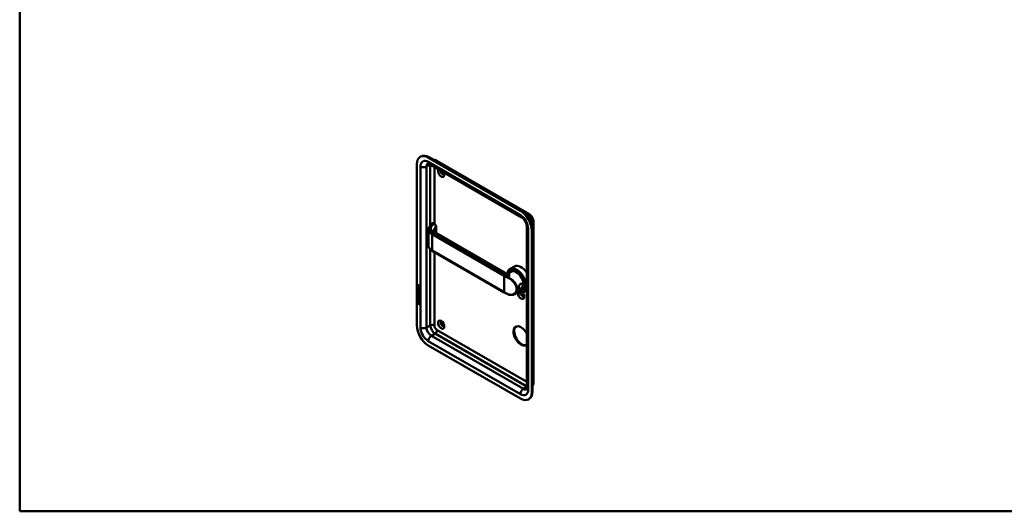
# Model space of a CAD drawing. Header units: millimetres. Extents: x 20 to 833, y 20 to 574.
# Tile 1 of 4: x 20 to 431, y 20 to 225. Entities that reach past the tile are written whole.
import ezdxf

# ---------------------------------------------------------------- set-up
doc = ezdxf.new("R2010")
doc.units = ezdxf.units.MM
doc.header["$LTSCALE"] = 2
for name, color, linetype, lineweight in [('Sichtbare Kanten(DIN)', 7, 'Continuous', 50), ('Sichtbare tangentiale Kanten(DIN)', 7, 'Continuous', 50), ('Skizziergeometrie(DIN)', 7, 'Continuous', 50)]:
    doc.layers.add(name, color=color, linetype=linetype, lineweight=lineweight)

# ---------------------------------------------------------------- blocks, each defined once
blk = doc.blocks.new('Ränder Standardrahmen')
at = {"layer": 'Skizziergeometrie(DIN)', "flags": 128}
blk.add_lwpolyline([(10, 10), (10, 287), (410, 287), (410, 10), (10, 10)], dxfattribs=at)

msp = doc.modelspace()

# ---------------------------------------------------------------- linework, layer by layer
at = {"layer": 'Sichtbare Kanten(DIN)'}
for p, q in [((185.878, 164.905), (185.878, 97.625)), ((187.287, 168.017), (187.57, 168.181)), ((229.153, 145.472), (190.687, 167.681)), ((229.436, 145.635), (190.97, 167.844)), ((191.06, 165.06), (229.526, 142.852)), ((194.274, 166.382), (232.74, 144.173)), ((193.164, 140.094), (192.797, 140.307)), ((234.63, 140.9), (234.63, 73.62)), ((190.78, 130.934), (190.78, 137.718)), ((222.729, 119.54), (193.55, 136.387)), ((193.945, 136.158), (193.945, 138.758)), ((231.879, 138.777), (231.879, 71.497)), ((233.962, 69.864), (233.962, 137.144)), ((234.245, 70.028), (234.245, 137.307)), ((222.407, 111.414), (192.284, 128.806)), ((225.256, 120.052), (224.348, 119.527)), ((226.636, 122.234), (224.826, 121.189)), ((225.383, 120.356), (225.213, 120.258)), ((226.41, 115.637), (226.41, 115.637)), ((186.305, 110.942), (186.305, 111.065)), ((186.305, 111.065), (186.77, 110.796)), ((186.306, 112.975), (186.307, 113.63)), ((186.349, 113), (186.306, 112.975)), ((187.115, 112.508), (186.306, 112.975)), ((186.307, 113.867), (186.308, 114.295)), ((186.349, 113.891), (186.307, 113.867)), ((187.115, 113.399), (186.307, 113.867)), ((186.307, 113.63), (186.405, 113.573)), ((186.35, 114.32), (186.308, 114.295)), ((186.349, 113.891), (186.35, 114.32)), ((187.115, 113.448), (186.349, 113.891)), ((186.349, 113), (186.349, 113.605)), ((187.115, 112.557), (186.349, 113)), ((186.354, 111.863), (186.45, 111.775)), ((186.355, 112.695), (186.451, 112.607)), ((186.405, 113.573), (186.405, 113.042)), ((186.405, 113.042), (186.658, 112.895)), ((186.406, 114.224), (186.406, 113.934)), ((186.406, 113.934), (186.694, 113.768)), ((186.41, 112.228), (186.412, 112.221)), ((186.41, 111.396), (186.412, 111.39)), ((186.494, 114.374), (186.451, 114.35)), ((186.635, 112.098), (186.592, 112.074)), ((186.634, 111.267), (186.592, 111.243)), ((186.637, 111.269), (186.594, 111.244)), ((186.637, 112.1), (186.595, 112.076)), ((186.603, 111.253), (186.606, 111.257)), ((186.604, 112.084), (186.607, 112.088)), ((186.646, 112.109), (186.649, 112.112)), ((186.646, 111.277), (186.649, 111.281)), ((186.658, 112.895), (186.658, 113.368)), ((186.658, 113.368), (186.757, 113.311)), ((186.7, 112.92), (186.658, 112.895)), ((186.694, 113.768), (186.694, 114.058)), ((186.736, 113.792), (186.694, 113.768)), ((186.7, 112.92), (186.701, 113.343)), ((186.736, 113.792), (186.736, 114.082)), ((186.757, 113.311), (186.756, 112.838)), ((186.756, 112.838), (187.016, 112.688)), ((186.778, 114.127), (187.116, 114.19)), ((187.116, 114.048), (186.793, 113.988)), ((186.835, 114.013), (186.793, 113.988)), ((186.793, 113.988), (186.793, 113.711)), ((186.793, 113.711), (187.115, 113.524)), ((186.869, 111.486), (186.826, 111.461)), ((186.869, 112.317), (186.827, 112.293)), ((187.116, 114.065), (186.835, 114.013)), ((186.9, 111.449), (186.896, 111.451)), ((186.9, 112.281), (186.897, 112.283)), ((186.943, 112.305), (186.9, 112.281)), ((186.942, 111.474), (186.9, 111.449)), ((186.943, 112.305), (186.939, 112.307)), ((186.942, 111.474), (186.939, 111.476)), ((186.997, 111.757), (186.955, 111.733)), ((187.016, 112.688), (187.017, 113.226)), ((187.059, 112.713), (187.016, 112.688)), ((187.017, 113.226), (187.115, 113.169)), ((187.059, 112.713), (187.059, 113.201)), ((187.115, 113.524), (187.115, 113.399)), ((187.115, 113.169), (187.115, 112.508)), ((187.116, 114.19), (187.116, 114.048)), ((229.656, 112.431), (226.648, 110.694)), ((229.983, 112.388), (229.813, 112.29)), ((231.879, 112.328), (230.426, 111.49)), ((186.153, 107.375), (186.282, 107.997)), ((186.195, 107.399), (186.153, 107.375)), ((187.26, 106.735), (186.153, 107.375)), ((186.195, 107.399), (186.316, 107.977)), ((187.251, 106.789), (186.195, 107.399)), ((186.282, 107.997), (187.133, 107.505)), ((186.282, 106.834), (186.282, 107.207)), ((186.282, 107.207), (187.13, 106.716)), ((186.303, 109.088), (186.303, 109.211)), ((186.303, 109.211), (187.112, 108.744)), ((186.346, 109.113), (186.303, 109.088)), ((186.655, 108.885), (186.303, 109.088)), ((186.303, 108.456), (186.303, 108.58)), ((186.303, 108.58), (186.654, 108.376)), ((186.345, 108.481), (186.303, 108.456)), ((187.111, 107.989), (186.303, 108.456)), ((186.304, 110.311), (186.304, 110.434)), ((186.304, 110.434), (186.777, 110.161)), ((186.347, 110.335), (186.304, 110.311)), ((186.77, 110.042), (186.304, 110.311)), ((186.304, 109.47), (186.304, 110.124)), ((186.304, 110.124), (186.403, 110.067)), ((186.346, 109.494), (186.304, 109.47)), ((187.112, 109.002), (186.304, 109.47)), ((186.347, 110.967), (186.305, 110.942)), ((186.777, 110.669), (186.305, 110.942)), ((186.325, 106.858), (186.325, 107.182)), ((186.345, 108.481), (186.345, 108.555)), ((187.111, 108.038), (186.345, 108.481)), ((186.346, 109.494), (186.347, 110.1)), ((187.112, 109.051), (186.346, 109.494)), ((186.346, 109.113), (186.346, 109.187)), ((186.697, 108.909), (186.346, 109.113)), ((186.347, 110.967), (186.347, 111.041)), ((186.82, 110.694), (186.347, 110.967)), ((186.347, 110.335), (186.347, 110.409)), ((186.812, 110.066), (186.347, 110.335)), ((186.403, 110.067), (186.402, 109.536)), ((186.402, 109.536), (186.655, 109.39)), ((186.654, 108.376), (186.655, 108.885)), ((186.697, 108.401), (186.654, 108.376)), ((186.655, 109.39), (186.656, 109.862)), ((186.698, 109.414), (186.655, 109.39)), ((186.697, 108.909), (186.655, 108.885)), ((186.656, 109.862), (186.754, 109.805)), ((186.697, 108.401), (186.697, 108.909)), ((186.698, 109.414), (186.698, 109.838)), ((186.754, 109.805), (186.754, 109.333)), ((186.754, 109.333), (187.014, 109.183)), ((186.756, 108.826), (186.755, 108.318)), ((186.755, 108.318), (187.111, 108.112)), ((186.798, 108.851), (186.756, 108.826)), ((187.112, 108.621), (186.756, 108.826)), ((187.112, 108.67), (186.798, 108.851)), ((186.996, 110.926), (186.954, 110.901)), ((187.014, 110.145), (186.971, 110.12)), ((187.014, 109.183), (187.014, 109.72)), ((187.014, 109.72), (187.113, 109.663)), ((187.056, 109.207), (187.014, 109.183)), ((187.026, 110.269), (187.026, 110.272)), ((187.056, 109.207), (187.057, 109.696)), ((187.068, 110.294), (187.068, 110.297)), ((187.111, 108.112), (187.111, 107.989)), ((187.113, 109.663), (187.112, 109.002)), ((187.112, 108.744), (187.112, 108.621)), ((187.133, 107.505), (187.26, 106.735)), ((186.325, 106.858), (186.282, 106.834)), ((187.13, 106.344), (186.282, 106.834)), ((187.13, 106.393), (186.325, 106.858)), ((187.13, 106.716), (187.13, 106.344)), ((190.687, 89.297), (229.153, 67.088)), ((232.553, 66.752), (232.836, 66.915))]:
    msp.add_line(p, q, dxfattribs=at)
for centre, major_axis, ratio, start_param, end_param in [((190.97, 162.292), (-3.4, 5.889), 0.5773503, 5.4977871, 6.2831853), ((190.687, 162.129), (-3.4, 5.889), 0.5773503, 5.4977871, 7.0685835), ((196.061, 161.312), (-0.93, 1.611), 0.5773503, 0.1826723, 4.5297167), ((196.627, 161.639), (0.53, -0.918), 0.5773503, 3.6846098, 6.7390892), ((229.153, 139.92), (-3.4, 5.889), 0.5773503, 3.9269908, 5.4977871), ((229.436, 140.083), (-3.4, 5.889), 0.5773503, 3.9269908, 5.4977871), ((192.95, 135.347), (0.6, 1.039), 0.5773503, 0, 0.0065438), ((227.626, 116.339), (2.8, -4.85), 0.5773503, 5.616239, 10.0491416), ((227.569, 116.307), (-2.76, 4.78), 0.5773503, 2.4932761, 6.8886794), ((227.569, 116.307), (2.34, -4.053), 0.5773503, 5.9355207, 9.7724426), ((227.513, 116.274), (2.3, -3.984), 0.5773503, 5.9872224, 9.7207409), ((227.456, 116.241), (-2.26, 3.914), 0.5773503, 2.9106512, 6.5141268), ((227.598, 116.323), (-2.32, 4.018), 0.5773503, 5.5020883, 6.5389379), ((227.739, 116.405), (-2.32, 4.018), 0.5773503, 0.0304835, 0.1372034), ((227.456, 116.241), (-2.2, 3.811), 0.5773503, 3.1415927, 6.2831853), ((227.683, 116.372), (-2.3, 3.984), 0.5773503, 6.0631329, 6.2831853), ((229.436, 117.385), (-2.8, 4.85), 0.5773503, 4.8330403, 6.2831853), ((227.456, 116.241), (-2.26, 3.914), 0.5773503, 0.886744, 0.8867828), ((227.456, 116.241), (-2.2, 3.811), 0.5773503, 0.8885279, 0.8885889), ((227.456, 116.241), (-2.2, 3.811), 0.5773503, 0.4671568, 0.4671714), ((227.739, 116.405), (-2.32, 4.018), 0.5773503, 0.6216435, 0.6216527), ((227.739, 116.405), (-2.32, 4.018), 0.5773503, 0.9696753, 0.9697702), ((186.768, 113.037), (0.278, 0.917), 0.2812352, 2.6697512, 2.7307106), ((186.792, 112.272), (0.304, 0.982), 0.2703466, 2.6905514, 2.7496924), ((186.739, 113.779), (0.285, -0.572), 0.3018726, 2.7128452, 3.6855896), ((186.621, 112.365), (0.059, 0.299), 0.7221699, 2.2112627, 2.6715564), ((186.623, 111.536), (0.062, 0.301), 0.7230879, 2.2199231, 2.6777544), ((186.782, 113.804), (0.285, -0.572), 0.3018726, 2.7128452, 3.1600615), ((186.345, 113.98), (-0.033, -0.522), 0.8552942, 1.9091616, 2.7399691), ((186.587, 111.27), (0.0248, 0.0325), 0.5839136, 4.3085899, 4.616668), ((186.587, 112.102), (0.0248, 0.0325), 0.5839136, 4.3085899, 4.616668), ((186.63, 112.126), (0.0248, 0.0325), 0.5839136, 4.3085899, 4.616668), ((186.629, 111.295), (0.0248, 0.0325), 0.5839136, 4.3085899, 4.616668), ((186.714, 111.838), (0.145, 0.462), 0.6150433, 5.609575, 6.1309628), ((186.713, 111.007), (0.145, 0.462), 0.6153509, 5.6088275, 6.1305203), ((186.756, 111.031), (0.145, 0.462), 0.6153509, 5.6088275, 6.1305203), ((186.756, 111.862), (0.145, 0.462), 0.6150433, 5.609575, 6.1309628), ((227.569, 116.307), (-2.76, 4.78), 0.5773503, 2.3204951, 2.3204996), ((227.598, 114.853), (0.6, 1.039), 0.5773503, 3.7657275, 3.7659922), ((227.739, 116.405), (1.95, -3.377), 0.5773503, 5.4380023, 5.43807), ((227.513, 116.274), (2.3, -3.984), 0.5773503, 5.5206671, 5.5206887), ((227.569, 116.307), (2.34, -4.053), 0.5773503, 5.5031446, 5.503166), ((227.456, 116.241), (-2.26, 3.914), 0.5773503, 2.3972721, 2.3972936), ((227.569, 116.307), (2.34, -4.053), 0.5773503, 5.5651591, 5.5652126), ((227.513, 116.274), (2.3, -3.984), 0.5773503, 5.5840361, 5.5840929), ((227.456, 116.241), (-2.26, 3.914), 0.5773503, 2.4620886, 2.4621495), ((227.456, 116.241), (-2.2, 3.811), 0.5773503, 2.4695925, 2.4696969), ((227.739, 116.405), (1.95, -3.377), 0.5773503, 5.5274188, 5.5274853), ((227.739, 116.405), (-2.32, 4.018), 0.5773503, 2.380977, 2.3811109), ((227.739, 116.405), (-2.26, 3.914), 0.5773503, 2.3841063, 2.384269), ((229.436, 110.363), (0.93, -1.611), 0.5773503, 3.6588999, 8.1384516), ((227.739, 116.405), (1.95, -3.378), 0.5773503, 5.7866076, 5.7866265), ((227.796, 116.436), (1.909, -3.307), 0.5773503, 6.0320668, 6.0320691), ((230.002, 110.689), (0.53, -0.918), 0.5773503, 3.7962348, 6.7390892), ((227.598, 116.323), (2.32, -4.018), 0.5773503, 6.0274328, 7.0642824), ((227.739, 116.405), (2.32, -4.018), 0.5773503, 6.1459819, 6.2527018), ((227.683, 116.372), (2.3, -3.984), 0.5773503, 0, 0.2200524), ((229.804, 117.597), (1.6, -2.771), 0.5773503, 5.709891, 5.7099447), ((229.493, 117.178), (1.5, -2.598), 0.5773503, 5.9301114, 5.9302131), ((227.739, 116.405), (-1.9, 3.291), 0.5773503, 3.7551207, 3.7555448), ((185.69, 109.894), (1.39, 0.562), 0.6425575, 6.0293145, 6.7477784), ((185.691, 112.194), (1.354, -2.201), 0.2164125, 5.9020216, 6.620361), ((180.398, 120.575), (6.576, -10.453), 0.0794051, 6.1336195, 6.4085525), ((185.733, 112.218), (1.354, -2.201), 0.2164125, 5.9020216, 6.2333915), ((180.441, 120.599), (6.576, -10.453), 0.0794051, 6.2801711, 6.4085525), ((196.627, 98.278), (-0.53, 0.918), 0.5773503, 5.8272815, 9.8806818), ((190.687, 94.849), (3.4, -5.889), 0.5773503, 3.9269908, 5.4977871), ((229.719, 93.38), (-2.23, 3.862), 0.5773503, 0.0634602, 3.0781324), ((229.436, 93.216), (2.23, -3.862), 0.5773503, 1.4702186, 6.383763), ((229.436, 72.804), (3.4, -5.889), 0.5773503, 0, 0.7853982), ((229.153, 72.64), (3.4, -5.889), 0.5773503, 5.4977871, 7.0685835)]:
    msp.add_ellipse(centre, major_axis=major_axis, ratio=ratio, start_param=start_param, end_param=end_param, dxfattribs=at)
msp.add_ellipse((196.061, 97.952), major_axis=(-0.93, 1.611), ratio=0.5773503, dxfattribs=at)
for points, knots in [([(190.493, 165.262), (190.493, 165.262), (190.496, 165.262), (190.517, 165.263), (190.549, 165.261), (190.646, 165.242), (190.712, 165.223), (190.869, 165.161), (190.96, 165.118), (191.06, 165.06)], [4.16678765, 4.16678765, 4.16678765, 4.16678765, 4.24115008, 4.24115008, 4.39822972, 4.39822972, 4.55530935, 4.55530935, 4.71238898, 4.71238898, 4.71238898, 4.71238898]), ([(192.853, 166.757), (192.87, 166.757), (192.887, 166.758), (193.088, 166.76), (193.262, 166.741), (193.587, 166.675), (193.738, 166.628), (194.02, 166.517), (194.151, 166.453), (194.274, 166.382)], [4.22648513, 4.22648513, 4.22648513, 4.22648513, 4.24115008, 4.24115008, 4.39822972, 4.39822972, 4.55530935, 4.55530935, 4.71238898, 4.71238898, 4.71238898, 4.71238898]), ([(232.74, 144.173), (232.985, 144.032), (233.198, 143.866), (233.578, 143.504), (233.745, 143.307), (234.04, 142.889), (234.168, 142.667), (234.383, 142.202), (234.47, 141.959), (234.593, 141.449), (234.63, 141.183), (234.63, 140.9)], [4.712389, 4.712389, 4.712389, 4.712389, 5.0265482, 5.0265482, 5.3407075, 5.3407075, 5.6548668, 5.6548668, 5.969026, 5.969026, 6.2831853, 6.2831853, 6.2831853, 6.2831853]), ([(190.778, 137.797), (190.778, 138.107), (190.861, 138.421), (191.176, 139.008), (191.435, 139.278), (191.914, 139.777), (192.146, 140.019), (192.378, 140.261)], [0, 0, 0, 0, 0.3737853, 0.3737853, 0.7556855, 0.7556855, 1.1148686, 1.1148686, 1.1148686, 1.1148686]), ([(192.455, 140.321), (192.45, 140.317), (192.445, 140.314), (192.434, 140.307), (192.429, 140.304), (192.418, 140.296), (192.413, 140.292), (192.403, 140.284), (192.397, 140.279), (192.387, 140.27), (192.382, 140.265), (192.378, 140.26)], [3.14159265, 3.14159265, 3.14159265, 3.14159265, 3.19744319, 3.19744319, 3.25329373, 3.25329373, 3.30914426, 3.30914426, 3.3649948, 3.3649948, 3.42084533, 3.42084533, 3.42084533, 3.42084533]), ([(192.477, 140.328), (192.496, 140.338), (192.517, 140.345), (192.568, 140.357), (192.6, 140.36), (192.667, 140.356), (192.703, 140.348), (192.753, 140.329), (192.77, 140.321), (192.786, 140.312)], [0.005821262, 0.005821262, 0.005821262, 0.005821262, 0.022339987, 0.022339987, 0.046317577, 0.046317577, 0.074056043, 0.074056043, 0.088159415, 0.088159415, 0.088159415, 0.088159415]), ([(193.163, 140.095), (193.27, 140.033), (193.372, 139.951), (193.558, 139.76), (193.644, 139.648), (193.784, 139.414), (193.84, 139.29), (193.915, 139.049), (193.939, 138.929), (193.945, 138.795), (193.945, 138.777), (193.945, 138.759)], [0, 0, 0, 0, 0.10257844, 0.10257844, 0.20657168, 0.20657168, 0.30668573, 0.30668573, 0.4012355, 0.4012355, 0.41618585, 0.41618585, 0.41618585, 0.41618585]), ([(229.526, 142.852), (229.674, 142.766), (229.839, 142.65), (230.191, 142.351), (230.378, 142.164), (230.746, 141.73), (230.926, 141.481), (231.252, 140.949), (231.396, 140.665), (231.63, 140.103), (231.72, 139.825), (231.838, 139.316), (231.868, 139.085), (231.878, 138.849), (231.879, 138.812), (231.879, 138.777)], [4.712389, 4.712389, 4.712389, 4.712389, 4.9451005, 4.9451005, 5.1930813, 5.1930813, 5.4535766, 5.4535766, 5.7195776, 5.7195776, 5.9827147, 5.9827147, 6.234734, 6.234734, 6.2831853, 6.2831853, 6.2831853, 6.2831853]), ([(192.885, 137.133), (192.885, 137.057), (192.894, 137.003), (193.015, 136.819), (193.081, 136.74), (193.264, 136.573), (193.385, 136.482), (193.531, 136.397)], [0, 0, 0, 0, 0.32850109, 0.32850109, 0.50640193, 0.50640193, 0.68936009, 0.68936009, 0.68936009, 0.68936009]), ([(192.284, 128.806), (191.902, 129.026), (191.576, 129.287), (191.076, 129.867), (190.901, 130.197), (190.794, 130.668), (190.778, 130.804), (190.778, 130.94)], [0, 0, 0, 0, 0.39940776, 0.39940776, 0.81013762, 0.81013762, 0.97443396, 0.97443396, 0.97443396, 0.97443396]), ([(222.729, 119.54), (222.845, 119.473), (222.99, 119.411), (223.323, 119.327), (223.517, 119.311), (223.925, 119.348), (224.144, 119.419), (224.317, 119.51), (224.332, 119.518), (224.346, 119.526)], [0, 0, 0, 0, 0.15455499, 0.15455499, 0.33771736, 0.33771736, 0.5596533, 0.5596533, 0.58182475, 0.58182475, 0.58182475, 0.58182475]), ([(229.276, 115.02), (229.133, 114.938), (228.871, 114.677), (228.611, 114.116), (228.48, 113.502), (228.48, 112.794), (228.741, 112.513), (229.264, 112.717), (229.888, 113.174), (230.399, 113.902), (230.397, 114.565), (230.25, 114.838), (229.937, 115.151), (229.562, 115.185), (229.276, 115.02), (229.276, 115.02), (229.276, 115.02), (229.276, 115.02)], [-2.1150397, -2.1150397, -2.1150397, -2.1150397, -1.9639931, -1.8129167, -1.6618403, -1.510764, -1.2086112, -1.0575348, -0.9064584, -0.6043056, -0.4532292, -0.3399219, -0.3021528, 0, 0, 0, 0.0000298, 0.0000298, 0.0000298, 0.0000298]), ([(186.939, 112.307), (186.931, 112.312), (186.922, 112.317), (186.914, 112.32), (186.906, 112.322), (186.899, 112.324), (186.892, 112.324), (186.884, 112.324), (186.876, 112.321), (186.869, 112.317)], [-0.03590441, -0.03590441, -0.03590441, -0.03590441, -0.024866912, -0.024866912, -0.024866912, -0.015113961, -0.015113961, -0.015113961, -0.003428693, -0.003428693, -0.003428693, -0.003428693]), ([(223.919, 110.636), (223.813, 110.684), (223.708, 110.734), (223.5, 110.833), (223.398, 110.884), (223.194, 110.986), (223.093, 111.038), (222.893, 111.143), (222.794, 111.197), (222.599, 111.304), (222.502, 111.359), (222.407, 111.414)], [1.45604081, 1.45604081, 1.45604081, 1.45604081, 1.47899191, 1.47899191, 1.50194302, 1.50194302, 1.52489412, 1.52489412, 1.54784522, 1.54784522, 1.57079633, 1.57079633, 1.57079633, 1.57079633]), ([(229.177, 114.922), (229.177, 114.922), (229.177, 114.922), (229.177, 114.922), (229.432, 115.068), (229.733, 115.044), (229.935, 114.881), (229.96, 114.861), (229.984, 114.839), (230.006, 114.814), (230.072, 114.742), (230.122, 114.654), (230.15, 114.554), (230.189, 114.422), (230.189, 114.269), (230.151, 114.115), (230.074, 113.807), (229.841, 113.494), (229.577, 113.256), (229.445, 113.137), (229.305, 113.036), (229.177, 112.962), (229.049, 112.888), (228.933, 112.842), (228.837, 112.829), (228.646, 112.804), (228.534, 112.918), (228.497, 113.16), (228.492, 113.192), (228.488, 113.227), (228.486, 113.264)], [2.1150396, 2.1150396, 2.1150396, 2.1150396, 2.1150695, 2.1150695, 2.1150695, 2.4172223, 2.4172223, 2.4172223, 2.4549914, 2.4549914, 2.4549914, 2.5682987, 2.5682987, 2.5682987, 2.7193751, 2.7193751, 2.7193751, 3.0215279, 3.0215279, 3.0215279, 3.1726043, 3.1726043, 3.1726043, 3.3236807, 3.3236807, 3.3236807, 3.6258335, 3.6258335, 3.6258335, 3.6664393, 3.6664393, 3.6664393, 3.6664393]), ([(187.026, 110.272), (187.026, 110.288), (187.025, 110.303), (187.021, 110.35), (187.014, 110.382), (186.993, 110.444), (186.98, 110.471), (186.946, 110.526), (186.926, 110.55), (186.865, 110.613), (186.82, 110.645), (186.777, 110.669)], [-0.13394602, -0.13394602, -0.13394602, -0.13394602, -0.11996159, -0.11996159, -0.09310912, -0.09310912, -0.06964663, -0.06964663, -0.04519613, -0.04519613, 0, 0, 0, 0]), ([(187.068, 110.297), (187.068, 110.312), (187.068, 110.328), (187.063, 110.375), (187.057, 110.407), (187.036, 110.468), (187.023, 110.496), (186.989, 110.55), (186.969, 110.575), (186.907, 110.637), (186.862, 110.669), (186.82, 110.694)], [-0.13394602, -0.13394602, -0.13394602, -0.13394602, -0.11996159, -0.11996159, -0.09310912, -0.09310912, -0.06964663, -0.06964663, -0.04519613, -0.04519613, 0, 0, 0, 0]), ([(226.632, 110.685), (226.319, 110.504), (225.959, 110.387), (225.217, 110.306), (224.826, 110.339), (224.268, 110.493), (224.091, 110.557), (223.919, 110.636)], [0, 0, 0, 0, 0.3575421, 0.3575421, 0.71028232, 0.71028232, 0.8735159, 0.8735159, 0.8735159, 0.8735159]), ([(231.879, 71.497), (231.879, 71.382), (231.871, 71.282), (231.846, 71.115), (231.829, 71.049), (231.798, 70.955), (231.783, 70.927), (231.772, 70.908), (231.77, 70.905), (231.77, 70.905)], [0, 0, 0, 0, 0.15707963, 0.15707963, 0.31415927, 0.31415927, 0.4712389, 0.4712389, 0.54560133, 0.54560133, 0.54560133, 0.54560133]), ([(234.63, 73.62), (234.63, 73.479), (234.621, 73.333), (234.576, 73.033), (234.541, 72.879), (234.435, 72.565), (234.365, 72.404), (234.263, 72.232), (234.254, 72.217), (234.245, 72.202)], [6.28318531, 6.28318531, 6.28318531, 6.28318531, 6.44026494, 6.44026494, 6.59734457, 6.59734457, 6.75442421, 6.75442421, 6.76908916, 6.76908916, 6.76908916, 6.76908916])]:
    msp.add_open_spline(points, degree=3, knots=knots, dxfattribs=at)
for points in [[(190.78, 137.797), (190.78, 137.796), (190.78, 137.794), (190.78, 137.793)], [(192.885, 137.133), (192.885, 137.133), (192.885, 137.133), (192.885, 137.134)], [(186.32, 112.232), (186.294, 112.325), (186.286, 112.406), (186.298, 112.507)], [(186.319, 111.401), (186.294, 111.494), (186.286, 111.575), (186.297, 111.675)], [(186.297, 111.675), (186.302, 111.718), (186.314, 111.779), (186.334, 111.824)], [(186.298, 112.507), (186.303, 112.549), (186.315, 112.61), (186.335, 112.655)], [(186.308, 114.295), (186.311, 114.437), (186.377, 114.55), (186.55, 114.45)], [(186.477, 111.159), (186.414, 111.206), (186.349, 111.291), (186.319, 111.401)], [(186.478, 111.99), (186.415, 112.037), (186.35, 112.122), (186.32, 112.232)], [(186.362, 111.425), (186.336, 111.519), (186.328, 111.599), (186.34, 111.7)], [(186.362, 112.257), (186.337, 112.35), (186.329, 112.431), (186.34, 112.531)], [(186.334, 111.824), (186.34, 111.837), (186.354, 111.863), (186.354, 111.863)], [(186.335, 112.655), (186.34, 112.668), (186.355, 112.695), (186.355, 112.695)], [(186.34, 112.531), (186.345, 112.573), (186.356, 112.631), (186.375, 112.676)], [(186.34, 111.7), (186.345, 111.741), (186.356, 111.8), (186.375, 111.844)], [(186.35, 114.32), (186.352, 114.388), (186.368, 114.45), (186.404, 114.484)], [(186.52, 112.015), (186.457, 112.062), (186.392, 112.147), (186.362, 112.257)], [(186.52, 111.183), (186.457, 111.231), (186.392, 111.316), (186.362, 111.425)], [(186.406, 111.649), (186.388, 111.577), (186.386, 111.505), (186.403, 111.425)], [(186.407, 112.48), (186.389, 112.408), (186.387, 112.336), (186.403, 112.256)], [(186.45, 111.775), (186.45, 111.775), (186.416, 111.688), (186.406, 111.649)], [(186.451, 112.607), (186.451, 112.607), (186.417, 112.52), (186.407, 112.48)], [(186.47, 112.118), (186.512, 112.074), (186.565, 112.055), (186.595, 112.076)], [(186.47, 111.287), (186.511, 111.243), (186.565, 111.224), (186.594, 111.244)], [(186.521, 111.129), (186.493, 111.146), (186.487, 111.152), (186.477, 111.159)], [(186.522, 111.961), (186.493, 111.978), (186.487, 111.983), (186.478, 111.99)], [(186.564, 111.985), (186.536, 112.002), (186.53, 112.008), (186.52, 112.015)], [(186.564, 111.154), (186.535, 111.171), (186.529, 111.176), (186.52, 111.183)], [(186.699, 111.146), (186.666, 111.096), (186.611, 111.076), (186.521, 111.129)], [(186.699, 111.977), (186.667, 111.928), (186.612, 111.908), (186.522, 111.961)], [(186.694, 114.058), (186.694, 114.147), (186.669, 114.267), (186.552, 114.335)], [(186.683, 111.957), (186.652, 111.949), (186.613, 111.956), (186.564, 111.985)], [(186.682, 111.125), (186.652, 111.118), (186.613, 111.125), (186.564, 111.154)], [(186.736, 114.082), (186.736, 114.171), (186.712, 114.292), (186.594, 114.36)], [(186.606, 111.257), (186.626, 111.281), (186.642, 111.325), (186.657, 111.396)], [(186.607, 112.088), (186.626, 112.112), (186.642, 112.157), (186.658, 112.228)], [(186.634, 111.267), (186.635, 111.268), (186.636, 111.268), (186.637, 111.269)], [(186.635, 112.098), (186.636, 112.099), (186.637, 112.099), (186.637, 112.1)], [(186.649, 112.112), (186.669, 112.137), (186.685, 112.181), (186.7, 112.252)], [(186.649, 111.281), (186.668, 111.306), (186.684, 111.35), (186.7, 111.421)], [(186.657, 111.396), (186.681, 111.503), (186.71, 111.555), (186.75, 111.587)], [(186.658, 112.228), (186.682, 112.334), (186.711, 112.386), (186.751, 112.418)], [(186.754, 112.123), (186.739, 112.054), (186.721, 112.01), (186.699, 111.977)], [(186.753, 111.292), (186.738, 111.222), (186.72, 111.179), (186.699, 111.146)], [(186.7, 112.252), (186.722, 112.348), (186.748, 112.4), (186.782, 112.433)], [(186.7, 111.421), (186.721, 111.517), (186.747, 111.569), (186.781, 111.601)], [(186.75, 111.587), (186.776, 111.608), (186.813, 111.61), (186.864, 111.588)], [(186.751, 112.418), (186.777, 112.439), (186.814, 112.441), (186.864, 112.42)], [(186.767, 111.349), (186.765, 111.34), (186.754, 111.292), (186.753, 111.292)], [(186.768, 112.18), (186.766, 112.171), (186.754, 112.124), (186.754, 112.123)], [(186.82, 111.457), (186.8, 111.44), (186.783, 111.404), (186.767, 111.349)], [(186.82, 112.288), (186.8, 112.271), (186.783, 112.236), (186.768, 112.18)], [(186.897, 112.283), (186.863, 112.303), (186.841, 112.304), (186.82, 112.288)], [(186.896, 111.451), (186.862, 111.471), (186.841, 111.473), (186.82, 111.457)], [(186.864, 112.42), (186.946, 112.385), (187.026, 112.306), (187.081, 112.171)], [(186.864, 111.588), (186.945, 111.554), (187.025, 111.475), (187.08, 111.34)], [(186.939, 111.476), (186.908, 111.494), (186.888, 111.497), (186.869, 111.486)], [(186.955, 111.733), (186.955, 111.733), (186.998, 111.79), (187.015, 111.874)], [(187.059, 111.644), (187.053, 111.649), (186.955, 111.732), (186.955, 111.733)], [(186.996, 110.926), (186.996, 110.926), (187.04, 110.983), (187.057, 111.067)], [(186.997, 111.757), (186.997, 111.757), (187.041, 111.815), (187.058, 111.898)], [(187.081, 111.685), (187.051, 111.711), (186.997, 111.757), (186.997, 111.757)], [(187.015, 111.874), (187.035, 111.971), (187.034, 112.061), (187.004, 112.143)], [(187.015, 111.042), (187.034, 111.14), (187.034, 111.23), (187.004, 111.312)], [(187.057, 111.067), (187.076, 111.164), (187.076, 111.254), (187.046, 111.336)], [(187.058, 111.898), (187.077, 111.996), (187.077, 112.086), (187.047, 112.168)], [(187.122, 111.842), (187.114, 111.739), (187.069, 111.657), (187.059, 111.644)], [(187.08, 111.34), (187.111, 111.263), (187.126, 111.183), (187.126, 111.095)], [(187.081, 112.171), (187.112, 112.094), (187.127, 112.014), (187.127, 111.926)], [(187.127, 111.926), (187.127, 111.898), (187.125, 111.872), (187.122, 111.842)], [(187.126, 111.095), (187.126, 111.067), (187.124, 111.04), (187.122, 111.011)], [(229.001, 114.788), (229.056, 114.841), (229.115, 114.886), (229.177, 114.922)], [(186.954, 110.901), (186.954, 110.901), (186.998, 110.959), (187.015, 111.042)], [(187.058, 110.813), (187.053, 110.817), (186.954, 110.901), (186.954, 110.901)], [(187.081, 110.854), (187.051, 110.88), (186.996, 110.926), (186.996, 110.926)], [(187.122, 111.011), (187.113, 110.907), (187.069, 110.825), (187.058, 110.813)]]:
    msp.add_open_spline(points, degree=3, dxfattribs=at)
at = {"layer": 'Sichtbare tangentiale Kanten(DIN)'}
for p, q in [((191.432, 164.845), (189.98, 164.006)), ((190.687, 167.681), (190.97, 167.844)), ((229.153, 143.676), (190.687, 165.884)), ((191.535, 164.786), (191.535, 139.382)), ((187.434, 164.006), (187.434, 96.727)), ((189.98, 96.727), (189.98, 164.006)), ((193.232, 140.052), (193.232, 163.806)), ((229.153, 145.472), (229.436, 145.635)), ((230.594, 144.804), (231.84, 144.084)), ((231.84, 144.084), (231.511, 143.894)), ((192.555, 140.311), (192.964, 140.075)), ((234.103, 140.165), (233.774, 139.975)), ((234.103, 140.165), (234.103, 138.725)), ((192.242, 135.756), (222.365, 118.364)), ((192.242, 135.756), (192.242, 128.897)), ((192.95, 136.327), (192.384, 136.001)), ((222.507, 118.609), (192.384, 136.001)), ((192.95, 136.327), (224.487, 118.119)), ((193.885, 138.638), (193.885, 136.193)), ((232.406, 70.763), (232.406, 138.042)), ((233.962, 137.144), (234.245, 137.307)), ((191.535, 129.411), (191.535, 129.411)), ((191.535, 129.357), (191.535, 97.625)), ((222.365, 111.506), (192.242, 128.897)), ((193.232, 97.625), (193.232, 128.258)), ((222.365, 118.364), (222.365, 111.506)), ((224.487, 118.119), (224.002, 117.84)), ((186.34, 111.7), (186.297, 111.675)), ((186.34, 112.531), (186.298, 112.507)), ((186.362, 111.425), (186.319, 111.401)), ((186.362, 112.257), (186.32, 112.232)), ((186.373, 111.846), (186.334, 111.824)), ((186.374, 112.677), (186.335, 112.655)), ((186.52, 111.183), (186.477, 111.159)), ((186.52, 112.015), (186.478, 111.99)), ((186.564, 111.154), (186.521, 111.129)), ((186.564, 111.985), (186.522, 111.961)), ((186.594, 114.36), (186.552, 114.335)), ((186.646, 111.277), (186.603, 111.253)), ((186.646, 112.109), (186.604, 112.084)), ((186.649, 111.281), (186.606, 111.257)), ((186.649, 112.112), (186.607, 112.088)), ((186.7, 111.421), (186.657, 111.396)), ((186.7, 112.252), (186.658, 112.228)), ((186.736, 114.082), (186.694, 114.058)), ((186.769, 111.598), (186.75, 111.587)), ((186.77, 112.429), (186.751, 112.418)), ((186.939, 111.476), (186.896, 111.451)), ((186.939, 112.307), (186.897, 112.283)), ((187.047, 112.168), (187.004, 112.143)), ((187.046, 111.336), (187.004, 111.312)), ((187.058, 111.898), (187.015, 111.874)), ((187.057, 111.067), (187.015, 111.042)), ((229.277, 115.02), (229.177, 114.921)), ((186.812, 110.066), (186.77, 110.042)), ((186.82, 110.694), (186.777, 110.669)), ((187.068, 110.297), (187.026, 110.272)), ((187.068, 110.294), (187.026, 110.269)), ((191.535, 97.625), (189.98, 96.727)), ((231.879, 74.006), (194.364, 95.666)), ((190.687, 91.093), (229.153, 68.885)), ((193.515, 94.196), (191.96, 93.298)), ((230.426, 71.089), (191.96, 93.298)), ((193.515, 94.196), (231.879, 72.047)), ((231.879, 71.928), (230.426, 71.089)), ((233.962, 69.864), (234.245, 70.028))]:
    msp.add_line(p, q, dxfattribs=at)
for centre, major_axis, ratio, start_param, end_param in [((190.687, 162.129), (-2.3, 3.984), 0.5773503, 5.4977871, 7.0685835), ((191.96, 162.863), (-1.4, 2.425), 0.5773503, 0.0307168, 0.7853982), ((191.96, 166.619), (-0.9, -1.559), 0.5773503, 5.4977871, 6.2831853), ((193.374, 164.823), (0.9, 1.559), 0.5773503, 0, 0.6670111), ((188.707, 164.741), (-1.8, 0), 0.5773503, 0.7853982, 2.3561945), ((231.84, 142.614), (0.9, 1.559), 0.5773503, 0, 0.7853982), ((231.84, 141.471), (1.6, -2.771), 0.5773503, 0.7853982, 2.3561945), ((192.522, 140.122), (-0.144, 0.139), 0.714124, 5.3134016, 6.2788791), ((192.555, 140.147), (-0.1, 0.173), 0.5773503, 5.4977871, 6.2831853), ((192.697, 140.229), (0.2, 0), 0.5773503, 2.3561945, 2.6354472), ((192.697, 139.902), (0.053, -0.438), 0.7115312, 2.6501937, 3.435594), ((192.964, 139.748), (0.2, 0.346), 0.5773503, 0.0063983, 0.7853982), ((229.153, 139.92), (-2.3, 3.984), 0.5773503, 3.9269908, 5.4977871), ((230.426, 144.411), (-0.9, -1.559), 0.5773503, 5.4977871, 6.2831853), ((232.83, 140.9), (1.8, 0), 0.5773503, 5.4977871, 6.2831853), ((192.384, 135.837), (0.1, 0.173), 0.5773503, 0.7853982, 2.3561945), ((192.95, 135.347), (0.6, 1.039), 0.5773503, 0.0065438, 0.7853982), ((193.545, 138.759), (0.4, 0), 0.5773503, 5.7287612, 6.2824627), ((233.679, 138.777), (-1.8, 0), 0.5773503, 0, 0.7853982), ((192.384, 128.979), (-0.1, -0.173), 0.5773503, 5.4977871, 6.2831853), ((222.507, 118.446), (0.1, 0.173), 0.5773503, 0.7853982, 2.3561945), ((234.857, 125.577), (17.667, 0), 0.5773503, 3.9269908, 4.0417463), ((234.857, 125.74), (-17.467, 0), 0.5773503, 0.7853982, 0.9001537), ((224.002, 117.676), (0.083, 0.182), 0.5074441, 0.7342425, 2.3050388), ((234.857, 118.718), (-17.667, 0), 0.5773503, 0.7853982, 0.9001537), ((222.507, 111.587), (-0.1, -0.173), 0.5773503, 5.4977871, 6.2831853), ((224.002, 110.818), (-0.083, -0.182), 0.5074441, 5.4466314, 6.281051), ((188.707, 97.462), (1.8, 0), 0.5773503, 3.9269908, 5.4977871), ((190.687, 94.849), (2.3, -3.984), 0.5773503, 3.9269908, 5.4977871), ((191.96, 95.584), (-1.4, 2.425), 0.5773503, 0.7853982, 2.3561945), ((192.384, 97.135), (1.2, 0), 0.5773503, 0.7853982, 2.3561945), ((193.515, 96.482), (1.4, -2.425), 0.5773503, 3.9269908, 5.4977871), ((194.364, 96.972), (-0.8, 1.386), 0.5773503, 0.7853982, 2.3561945), ((193.515, 95.176), (0.6, 1.039), 0.5773503, 3.9269908, 5.4977871), ((191.96, 91.828), (0.9, 1.559), 0.5773503, 0.7853982, 2.3561945), ((230.426, 69.619), (0.9, 1.559), 0.5773503, 0.7853982, 2.3561945), ((229.153, 72.64), (2.3, -3.984), 0.5773503, 5.4977871, 7.0685835), ((230.426, 73.375), (1.4, -2.425), 0.5773503, 5.4977871, 6.2524685), ((233.679, 71.497), (-1.8, 0), 0.5773503, 0, 0.7853982), ((232.83, 73.62), (1.8, 0), 0.5773503, 5.6161742, 6.2831853)]:
    msp.add_ellipse(centre, major_axis=major_axis, ratio=ratio, start_param=start_param, end_param=end_param, dxfattribs=at)
for points, knots in [([(192.384, 136.001), (192.093, 136.168), (191.581, 136.552), (191.099, 137.216), (190.924, 137.932), (191.049, 138.529), (191.272, 138.929), (191.436, 139.146), (191.53, 139.252), (191.894, 139.631), (192.208, 139.958), (192.522, 140.285)], [0, 0, 0, 0, 0.3081929, 0.6163858, 0.9245787, 1.2327717, 1.3868681, 1.4639163, 1.5409646, 1.5409646, 2.0267649, 2.0267649, 2.0267649, 2.0267649]), ([(192.964, 140.075), (192.906, 140.02), (192.848, 139.966), (192.422, 139.573), (192.06, 139.225), (191.644, 138.405), (191.626, 137.937), (192.002, 137.058), (192.395, 136.647), (192.95, 136.327)], [-1.7794277, -1.7794277, -1.7794277, -1.7794277, -1.6962691, -1.6962691, -1.1762678, -1.1762678, -0.5877823, -0.5877823, 0, 0, 0, 0]), ([(192.964, 140.075), (193.17, 139.973), (193.377, 139.794), (193.539, 139.576), (193.591, 139.506), (193.638, 139.432), (193.68, 139.355), (193.808, 139.12), (193.886, 138.861), (193.886, 138.638)], [-0.3184908, -0.3184908, -0.3184908, -0.3184908, -0.18071069, -0.18071069, -0.18071069, -0.13649606, -0.13649606, -0.13649606, 0, 0, 0, 0]), ([(190.78, 137.793), (190.78, 137.536), (190.838, 137.279), (190.956, 137.031), (191.184, 136.552), (191.634, 136.107), (192.242, 135.756)], [-0.94578027, -0.94578027, -0.94578027, -0.94578027, -0.62318252, -0.62318252, -0.62318252, 0, 0, 0, 0]), ([(192.885, 137.134), (192.885, 137.314), (192.929, 137.494), (193.156, 137.944), (193.437, 138.224), (193.834, 138.59), (193.86, 138.614), (193.886, 138.638)], [0.85745488, 0.85745488, 0.85745488, 0.85745488, 1.17626777, 1.17626777, 1.69626914, 1.69626914, 1.73246285, 1.73246285, 1.73246285, 1.73246285]), ([(192.242, 128.897), (191.634, 129.249), (191.184, 129.693), (190.956, 130.172), (190.838, 130.42), (190.78, 130.677), (190.78, 130.934)], [-2.15946939, -2.15946939, -2.15946939, -2.15946939, -1.53628687, -1.53628687, -1.53628687, -1.21368912, -1.21368912, -1.21368912, -1.21368912]), ([(222.729, 119.54), (222.887, 119.449), (223.256, 119.206), (223.842, 118.735), (224.271, 118.334), (224.484, 118.122), (224.485, 118.121), (224.487, 118.119)], [-1.0372363, -1.0372363, -1.0372363, -1.0372363, -0.7503747, -0.3751874, 0, 0, 0.0020648, 0.0020648, 0.0020648, 0.0020648]), ([(224.487, 118.119), (224.487, 118.121), (224.487, 118.122), (224.492, 118.355), (224.504, 118.78), (224.503, 119.257), (224.463, 119.525), (224.394, 119.554), (224.346, 119.526)], [-0.0020648, -0.0020648, -0.0020648, -0.0020648, 0, 0, 0.3751874, 0.7503747, 1.1255621, 1.4492127, 1.4492127, 1.4492127, 1.4492127]), ([(223.878, 117.586), (224.382, 117.355), (224.909, 117.022), (225.402, 116.621), (225.894, 116.22), (226.352, 115.75), (226.72, 115.242), (227.089, 114.733), (227.368, 114.186), (227.508, 113.645), (227.647, 113.104), (227.647, 112.568), (227.507, 112.1), (227.367, 111.632), (227.089, 111.233), (226.72, 110.946), (226.352, 110.658), (225.894, 110.483), (225.402, 110.442), (224.909, 110.401), (224.382, 110.496), (223.878, 110.727)], [0, 0, 0, 0, 0.4776116, 0.4776116, 0.4776116, 0.9552233, 0.9552233, 0.9552233, 1.4328349, 1.4328349, 1.4328349, 1.9104465, 1.9104465, 1.9104465, 2.3880581, 2.3880581, 2.3880581, 2.8656698, 2.8656698, 2.8656698, 3.3432814, 3.3432814, 3.3432814, 3.3432814]), ([(226.632, 110.685), (226.734, 110.744), (226.831, 110.81), (226.923, 110.882), (227.3, 111.182), (227.585, 111.6), (227.728, 112.089), (227.871, 112.578), (227.871, 113.14), (227.728, 113.708), (227.585, 114.275), (227.3, 114.849), (226.923, 115.383), (226.545, 115.916), (226.076, 116.41), (225.57, 116.83), (225.065, 117.251), (224.522, 117.599), (224.002, 117.84)], [-2.5041311, -2.5041311, -2.5041311, -2.5041311, -2.3880581, -2.3880581, -2.3880581, -1.9104465, -1.9104465, -1.9104465, -1.4328349, -1.4328349, -1.4328349, -0.9552233, -0.9552233, -0.9552233, -0.4776116, -0.4776116, -0.4776116, 0, 0, 0, 0])]:
    msp.add_open_spline(points, degree=3, knots=knots, dxfattribs=at)

# ---------------------------------------------------------------- block references
at = {"xscale": 2, "yscale": 2, "zscale": 2}
msp.add_blockref('Ränder Standardrahmen', (0, 0), dxfattribs=at)

doc.saveas('drawing.dxf')
